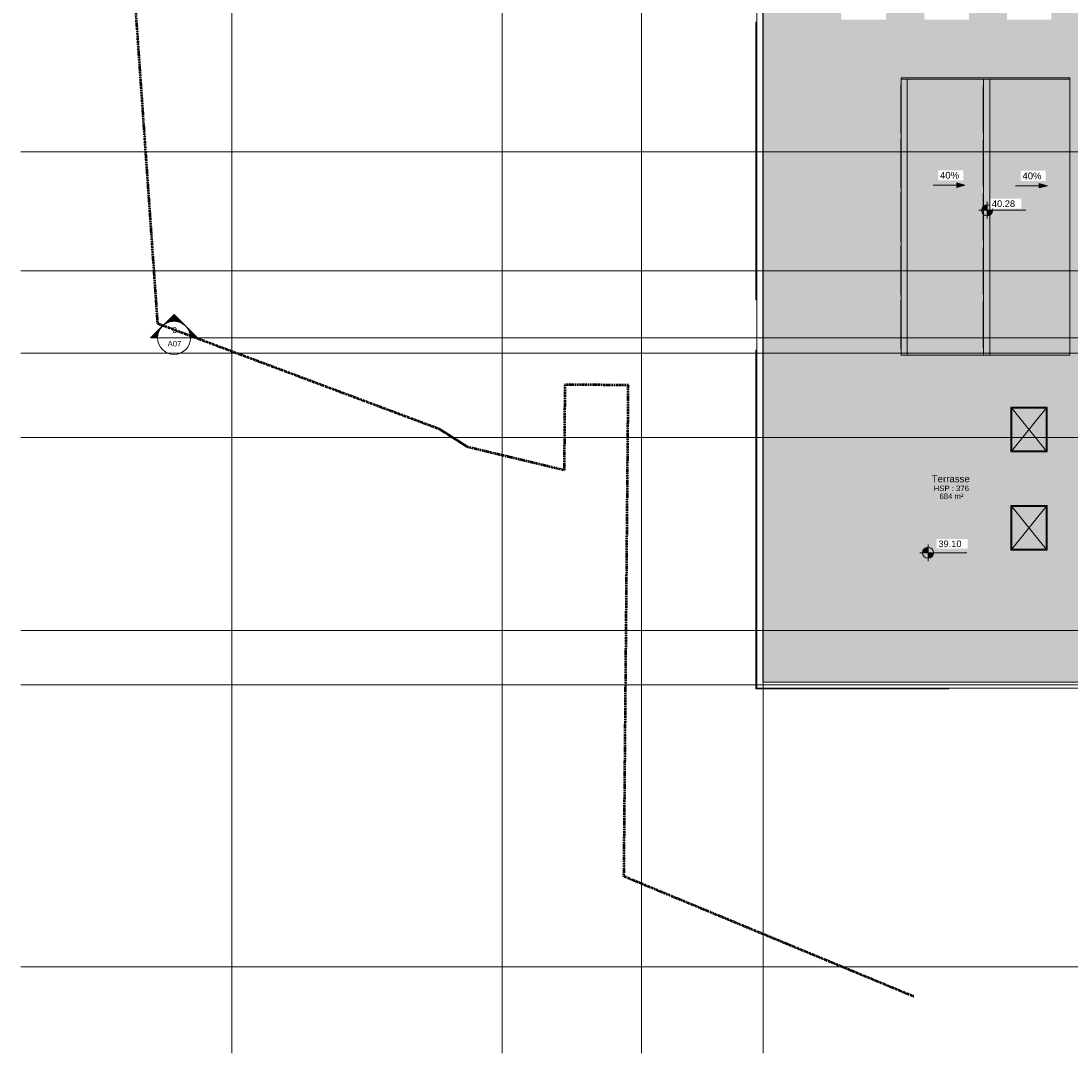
# Model space of a CAD drawing. Header units: millimetres. Extents: x -61176 to 31560, y -11428 to 53287.
# Tile 1 of 124: x -61176 to -23132, y -9487 to 27906. Entities that reach past the tile are written whole.
import ezdxf

# ---------------------------------------------------------------- set-up
doc = ezdxf.new("R2010")
doc.units = ezdxf.units.MM
doc.linetypes.add('Double tiret', pattern=[42.8625, 15.875, -4.7625, 6.35, -4.7625, 6.35, -4.7625])
doc.linetypes.add('Ligne de quadrillage', pattern=[22.225, 12.7, -3.175, 3.175, -3.175])
for name, color, linetype, lineweight in [('A-AREA-IDEN', 2, 'Continuous', 9), ('A-FLOR', 192, 'Continuous', 9), ('A-FLOR-PATT', 8, 'Continuous', 9), ('A-GENM', 13, 'Continuous', 9), ('A-GLAZ', 151, 'Continuous', 9), ('A-GLAZ-SILL', 1, 'Continuous', 9), ('A-WALL', 113, 'Continuous', 9), ('C-PROP-LINE', 91, 'Double tiret', 25), ('G-ANNO-DIMS', 111, 'Continuous', 9), ('G-ANNO-SYMB', 111, 'Continuous', 9), ('M-EQPM', 50, 'Continuous', 9), ('S-GRID', 1, 'Continuous', 9)]:
    doc.layers.add(name, color=color, linetype=linetype, lineweight=lineweight)
doc.styles.add('Arial_1', font='arial.ttf', dxfattribs={"height": 200})
doc.styles.add('Arial_2', font='arial.ttf', dxfattribs={"height": 240})
doc.styles.add('Arial_B', font='txt', dxfattribs={"height": 250})
doc.styles.add('Arial_B_1', font='txt', dxfattribs={"height": 247.619048})

# ---------------------------------------------------------------- blocks, each defined once
blk = doc.blocks.new('Famille 0 - Famille 150x120-1297039-Niveau 1')
at = {"layer": 'A-GENM'}
blk.add_hatch(color=256, dxfattribs=at).paths.add_polyline_path([(775, 625), (-775, 625), (-775, -625), (775, -625)])
for p, q in [((807, 657), (-808, 657)), ((-808, 657), (-808, -658)), ((775, 625), (-775, -625)), ((775, -625), (-775, 625)), ((775, 625), (-775, 625)), ((-775, 625), (-775, -625)), ((-775, 625), (775, 625)), ((-775, -625), (-775, 625)), ((775, -625), (775, 625)), ((775, 625), (775, -625)), ((807, -658), (807, 657)), ((80, 260), (80, 260)), ((80, 260), (80, 260)), ((-808, -658), (807, -658)), ((-775, -625), (775, -625)), ((775, -625), (-775, -625)), ((-696, -516), (-697, -517))]:
    blk.add_line(p, q, dxfattribs=at)
blk = doc.blocks.new('Fenêtre 2 Vantaux - 1750 x 75-1300509-Niveau 1')
at = {"layer": 'A-GLAZ'}
for p, q in [((-885, -108), (-885, -100)), ((885, -108), (-885, -108)), ((-845, -112), (-845, -108)), ((-844, -113), (-845, -112)), ((-845, -112), (0, -112)), ((-2, -113), (-844, -113)), ((0, -112), (-2, -113)), ((0, -112), (0, -108)), ((0, -108), (0, -112)), ((1, -113), (0, -112)), ((0, -112), (845, -112)), ((843, -113), (1, -113)), ((845, -112), (843, -113)), ((845, -108), (845, -112)), ((885, -100), (885, -108))]:
    blk.add_line(p, q, dxfattribs=at)
blk = doc.blocks.new('Accrotère R_1 - Accrotère R_1-1333940-Niveau 1')
at = {"layer": 'A-GENM'}
for p, q in [((-3953, -21206), (-3953, -34302)), ((-3736, -34519), (-3736, -21206)), ((-36354, -34519), (-3736, -34519)), ((-3953, -34302), (-36137, -34302))]:
    blk.add_line(p, q, dxfattribs=at)
blk = doc.blocks.new('Fenêtre type 1 - 1_9000 x 145cm-1522804-Niveau 1')
at = {"layer": 'A-GLAZ-SILL'}
for p, q in [((-725, -167), (-725, -166)), ((-725, -167), (-723, -167)), ((-723, -167), (-725, -167)), ((-723, -135), (-723, -152)), ((-723, -152), (-723, -166)), ((-723, -157), (695, -157)), ((-723, -166), (-723, -167)), ((723, -167), (723, -166)), ((723, -167), (725, -167)), ((725, -167), (723, -167)), ((725, -166), (725, -167))]:
    blk.add_line(p, q, dxfattribs=at)
blk = doc.blocks.new('Grille d_aération - Mur - Type A-1383108-Niveau 1')
at = {"layer": 'M-EQPM'}
for p, q in [((-440, 20), (-435, 25)), ((-440, 20), (690, 20)), ((-435, 25), (685, 25)), ((685, 25), (690, 20))]:
    blk.add_line(p, q, dxfattribs=at)
blk = doc.blocks.new('Family - ___-384955-Niveau 1')
at = {"layer": 'C-PROP-LINE', "color": 10, "lineweight": 50}
for p, q in [((7441, -28832), (3090, -39329)), ((-14709, -39171), (-14729, -41471)), ((3090, -39329), (-14709, -39171)), ((-14729, -41471), (-11630, -41498)), ((-11630, -41498), (-12471, -44999)), ((-12471, -44999), (-13116, -46011)), ((-13116, -46011), (-16935, -56220)), ((-16935, -56220), (-45166, -58193))]:
    blk.add_line(p, q, dxfattribs=at)
blk = doc.blocks.new('Coupe - Extrémité de la ligne de coupe - Pleine-1561-Niveau 1')
at = {"layer": 'G-ANNO-SYMB'}
h = blk.add_hatch(color=256, dxfattribs=at)
edge = h.paths.add_edge_path()
edge.add_line((-6, 8.49), (-6, 6))
edge.add_arc((-6, 0), 6, 90, 135)
edge.add_line((-10.24, 4.24), (-6, 8.49))
h = blk.add_hatch(color=256, dxfattribs=at)
edge = h.paths.add_edge_path()
edge.add_line((-6, 8.49), (-1.76, 4.24))
edge.add_arc((-6, 0), 6, 45, 90)
edge.add_line((-6, 6), (-6, 8.49))
h = blk.add_hatch(color=256, dxfattribs=at)
edge = h.paths.add_edge_path()
edge.add_line((-14.49, 0), (-10.24, 4.24))
edge.add_arc((-6, 0), 6, 135, 180)
edge.add_line((-12, 0), (-14.49, 0))
h = blk.add_hatch(color=256, dxfattribs=at)
edge = h.paths.add_edge_path()
edge.add_line((2.49, 0), (0, 0))
edge.add_arc((-6, 0), 6, 360, 405)
edge.add_line((-1.76, 4.24), (2.49, 0))
for p, q in [((-6, 8.49), (-14.49, 0)), ((-6, 8.49), (-10.24, 4.24)), ((-6, 8.49), (2.49, 0)), ((-6, 6), (-6, 8.49)), ((-6, 8.49), (-6, 6)), ((-1.76, 4.24), (-6, 8.49)), ((-10.24, 4.24), (-14.49, 0)), ((2.49, 0), (-1.76, 4.24)), ((-14.49, 0), (-12, 0)), ((0, 0), (2.49, 0)), ((-12, 0), (-14.49, 0)), ((0, 0), (2.49, 0))]:
    blk.add_line(p, q, dxfattribs=at)
for start, end in [(360, 180), (135, 180), (90, 135), (45, 90), (360, 45), (180, 360)]:
    blk.add_arc((-6, 0), 6, start, end, dxfattribs=at)
blk = doc.blocks.new('Cotes d_élévation - Cote d_élévation - Cible remplie-10655-Niveau 1')
at = {"layer": 'G-ANNO-DIMS'}
h = blk.add_hatch(color=256, dxfattribs=at)
edge = h.paths.add_edge_path()
edge.add_line((0, 0), (-2, 0))
edge.add_arc((0, 0), 2, 90, 180, ccw=False)
edge.add_line((0, 2), (0, 0))
h = blk.add_hatch(color=256, dxfattribs=at)
edge = h.paths.add_edge_path()
edge.add_line((0, 0), (2, 0))
edge.add_arc((0, 0), 2, 270, 360, ccw=False)
edge.add_line((0, -2), (0, 0))
for p, q in [((-3, 0), (14, 0)), ((0, -3), (0, 3))]:
    blk.add_line(p, q, dxfattribs=at)
blk.add_circle((0, 0), 2, dxfattribs=at)

msp = doc.modelspace()

# ---------------------------------------------------------------- hatches: boundary and pattern name
at = {"layer": 'A-FLOR-PATT'}
h = msp.add_hatch(color=10, dxfattribs=at)
h.paths.add_polyline_path([(-21209.331, 3952.809), (-21206.253, 3952.809), (-21206.253, 5596.58), (-21233.538, 5596.58), (-21234.257, 5598.01), (-21236.379, 5597.098), (-21237.753, 5597.86), (-21238.586, 5596.58), (-21240.459, 5598.58), (-21237.753, 5598.58), (-21237.126, 6744.58), (-21233.538, 6744.58), (-21233.538, 6746.58), (-21206.253, 6746.58), (-21206.253, 7096.58), (-21233.538, 7096.58), (-21234.257, 7098.01), (-21236.379, 7097.098), (-21237.753, 7097.86), (-21238.586, 7096.58), (-21240.459, 7098.58), (-21237.753, 7098.58), (-21237.126, 8244.58), (-21233.538, 8244.58), (-21233.538, 8246.58), (-21206.253, 8246.58), (-21206.253, 10096.58), (-21233.538, 10096.58), (-21234.257, 10098.01), (-21236.379, 10097.098), (-21237.753, 10097.86), (-21238.586, 10096.58), (-21240.459, 10098.58), (-21237.753, 10098.728), (-21237.126, 11244.58), (-21233.538, 11244.58), (-21233.538, 11246.58), (-21206.253, 11246.58), (-21206.253, 11596.58), (-21233.538, 11596.58), (-21234.257, 11598.01), (-21236.379, 11597.098), (-21237.753, 11597.86), (-21238.586, 11596.58), (-21240.459, 11598.58), (-21237.753, 11598.58), (-21237.126, 12744.58), (-21233.538, 12744.58), (-21233.538, 12746.58), (-21206.253, 12746.58), (-21206.253, 14596.58), (-21233.538, 14596.58), (-21234.257, 14598.01), (-21236.379, 14597.098), (-21237.753, 14597.86), (-21238.586, 14596.58), (-21240.459, 14598.58), (-21237.753, 14598.58), (-21237.126, 15744.58), (-21233.538, 15744.58), (-21233.538, 15746.58), (-21206.253, 15746.58), (-21206.253, 16096.58), (-21233.538, 16096.58), (-21234.257, 16098.01), (-21236.379, 16097.098), (-21237.753, 16097.86), (-21238.586, 16096.58), (-21240.459, 16098.58), (-21237.753, 16098.58), (-21237.126, 17244.58), (-21233.538, 17244.58), (-21233.538, 17246.58), (-21206.253, 17246.58), (-21206.253, 20596.58), (-21233.538, 20596.58), (-21234.257, 20598.01), (-21236.379, 20597.098), (-21237.753, 20597.86), (-21238.586, 20596.58), (-21240.459, 20598.58), (-21237.753, 20598.58), (-21237.126, 21744.58), (-21233.538, 21744.58), (-21233.538, 21746.58), (-21206.253, 21746.58), (-21206.253, 22096.58), (-21233.538, 22096.58), (-21234.257, 22098.01), (-21236.379, 22097.098), (-21237.753, 22097.86), (-21238.586, 22096.58), (-21240.459, 22098.58), (-21237.753, 22098.58), (-21237.126, 23244.58), (-21233.538, 23244.58), (-21233.538, 23246.58), (-21206.253, 23246.58), (-21206.253, 25843.989), (-18569.823, 25843.989), (-18569.823, 25871.274), (-18568.392, 25871.993), (-18569.304, 25874.115), (-18568.543, 25875.489), (-18569.823, 25876.322), (-18567.823, 25878.195), (-18567.823, 25875.489), (-17421.823, 25874.862), (-17421.823, 25871.274), (-17419.823, 25871.274), (-17419.823, 25843.989), (-17069.823, 25843.989), (-17069.823, 25871.274), (-17068.392, 25871.993), (-17069.304, 25874.115), (-17068.543, 25875.489), (-17069.823, 25876.322), (-17067.823, 25878.195), (-17067.823, 25875.489), (-15921.823, 25874.862), (-15921.823, 25871.274), (-15919.823, 25871.274), (-15919.823, 25843.989), (-12569.823, 25843.989), (-12569.823, 25871.274), (-12568.392, 25871.993), (-12569.304, 25874.115), (-12568.543, 25875.489), (-12569.823, 25876.322), (-12567.823, 25878.195), (-12567.823, 25875.489), (-11421.823, 25874.862), (-11421.823, 25871.274), (-11419.823, 25871.274), (-11419.823, 25843.989), (-11069.823, 25843.989), (-11069.823, 25871.274), (-11068.392, 25871.993), (-11069.304, 25874.115), (-11068.543, 25875.489), (-11069.823, 25876.322), (-11067.823, 25878.195), (-11067.823, 25875.489), (-9921.823, 25874.862), (-9921.823, 25871.274), (-9919.823, 25871.274), (-9919.823, 25843.989), (-8069.823, 25843.989), (-8069.823, 25871.274), (-8068.392, 25871.993), (-8069.304, 25874.115), (-8068.543, 25875.489), (-8069.823, 25876.322), (-8067.823, 25878.195), (-8067.823, 25875.489), (-6921.823, 25874.862), (-6921.823, 25871.274), (-6919.823, 25871.274), (-6919.823, 25843.989), (-6569.823, 25843.989), (-6569.823, 25871.274), (-6568.392, 25871.993), (-6569.304, 25874.115), (-6568.543, 25875.489), (-6569.823, 25876.322), (-6567.823, 25878.195), (-6567.823, 25875.489), (-5421.823, 25874.862), (-5421.823, 25871.274), (-5419.823, 25871.274), (-5419.823, 25843.989), (-3569.823, 25843.989), (-3569.823, 25871.274), (-3568.392, 25871.993), (-3569.304, 25874.115), (-3568.543, 25875.489), (-3569.823, 25876.322), (-3567.823, 25878.195), (-3567.823, 25875.489), (-2421.823, 25874.862), (-2421.823, 25871.274), (-2419.823, 25871.274), (-2419.823, 25843.989), (-2069.823, 25843.989), (-2069.823, 25871.274), (-2068.392, 25871.993), (-2069.304, 25874.115), (-2068.543, 25875.489), (-2069.823, 25876.322), (-2067.823, 25878.195), (-2067.823, 25875.489), (-921.823, 25874.862), (-921.823, 25871.274), (-919.823, 25871.274), (-919.823, 25843.989), (930.177, 25843.989), (930.177, 25871.274), (931.608, 25871.993), (930.696, 25874.115), (931.457, 25875.489), (930.177, 25876.322), (932.177, 25878.195), (932.177, 25875.489), (2078.177, 25874.862), (2078.177, 25871.274), (2080.177, 25871.274), (2080.177, 25843.989), (2430.177, 25843.989), (2430.177, 25871.274), (2431.608, 25871.993), (2430.696, 25874.115), (2431.457, 25875.489), (2430.177, 25876.322), (2432.177, 25878.195), (2432.177, 25875.489), (3578.177, 25874.862), (3578.177, 25871.274), (3580.177, 25871.274), (3580.177, 25843.989), (5430.177, 25843.989), (5430.177, 25871.274), (5431.608, 25871.993), (5430.696, 25874.115), (5431.457, 25875.489), (5430.177, 25876.322), (5432.177, 25878.195), (5432.177, 25875.489), (6578.177, 25874.862), (6578.177, 25871.274), (6580.177, 25871.274), (6580.177, 25843.989), (6930.177, 25843.989), (6930.177, 25871.274), (6931.608, 25871.993), (6930.696, 25874.115), (6931.457, 25875.489), (6930.177, 25876.322), (6932.177, 25878.195), (6932.177, 25875.489), (7615.818, 25875.489), (7615.818, 36137.128), (-34302.193, 36137.128), (-34302.193, 3952.809), (-21210.284, 3952.809)])
h.paths.add_polyline_path([(-21241.11, 5596.58), (-21243.634, 5598.58), (-21240.459, 5598.58)])
h.paths.add_polyline_path([(-21241.11, 7096.58), (-21243.634, 7098.58), (-21240.459, 7098.58)])
h.paths.add_polyline_path([(-25278.823, 8735.08), (-25311.323, 8735.08), (-25311.323, 10350.08), (-23996.323, 10350.08), (-23996.323, 8735.08), (-25205.803, 8735.08)])
h.paths.add_polyline_path([(-21241.11, 10096.58), (-21243.634, 10098.58), (-21240.459, 10098.58)])
h.paths.add_polyline_path([(-21241.11, 11596.58), (-21243.634, 11598.58), (-21240.459, 11598.58)])
h.paths.add_polyline_path([(-25220.311, 12294.051), (-25311.323, 12294.051), (-25311.323, 13909.051), (-23996.323, 13909.051), (-23996.323, 12294.051), (-24053.823, 12294.051)])
h.paths.add_polyline_path([(-21241.11, 14596.58), (-21243.634, 14598.58), (-21240.459, 14598.58)])
h.paths.add_polyline_path([(-26078.571, 15797.67), (-29288.571, 15797.67), (-29288.571, 16023.989), (-29296.571, 16023.989), (-29296.571, 16063.989), (-29300.119, 16063.989), (-29301.619, 16065.489), (-29301.619, 16907.489), (-29300.119, 16908.989), (-29301.619, 16910.489), (-29301.619, 17752.489), (-29300.119, 17753.989), (-29296.571, 17753.989), (-29296.571, 17793.989), (-29288.571, 17793.989), (-29288.571, 17973.989), (-29296.571, 17973.989), (-29296.571, 18013.989), (-29300.119, 18013.989), (-29301.619, 18015.489), (-29301.619, 18857.489), (-29300.119, 18858.989), (-29301.619, 18860.489), (-29301.619, 19702.489), (-29300.119, 19703.989), (-29296.571, 19703.989), (-29296.571, 19743.989), (-29288.571, 19743.989), (-29288.571, 19923.989), (-29296.571, 19923.989), (-29296.571, 19963.989), (-29300.119, 19963.989), (-29301.619, 19965.489), (-29301.619, 20807.489), (-29300.119, 20808.989), (-29301.619, 20810.489), (-29301.619, 21652.489), (-29300.119, 21653.989), (-29296.571, 21653.989), (-29296.571, 21693.989), (-29288.571, 21693.989), (-29288.571, 21873.989), (-29296.571, 21873.989), (-29296.571, 21913.989), (-29300.119, 21913.989), (-29301.619, 21915.489), (-29301.619, 22757.489), (-29300.119, 22758.989), (-29301.619, 22760.489), (-29301.619, 23602.489), (-29300.119, 23603.989), (-29296.571, 23603.989), (-29296.571, 23643.989), (-29288.571, 23643.989), (-29288.571, 23823.989), (-29296.571, 23823.989), (-29296.571, 23863.989), (-29300.119, 23863.989), (-29301.619, 23865.489), (-29301.619, 24707.489), (-29300.119, 24708.989), (-29301.619, 24710.489), (-29301.619, 25552.489), (-29300.119, 25553.989), (-29296.571, 25553.989), (-29296.571, 25593.989), (-29288.571, 25593.989), (-29288.571, 25843.989), (-23168.571, 25843.989), (-23168.571, 15797.67), (-23825.732, 15797.67)])
h.paths.add_polyline_path([(-21241.11, 16096.58), (-21243.634, 16098.58), (-21240.459, 16098.58)])
h.paths.add_polyline_path([(-21241.11, 20596.58), (-21243.634, 20598.58), (-21240.459, 20598.58)])
h.paths.add_polyline_path([(-21241.11, 22096.58), (-21243.634, 22098.58), (-21240.459, 22098.58)])
h.paths.add_polyline_path([(6932.177, 25878.195), (6930.177, 25878.846), (6932.177, 25881.37)])
h.paths.add_polyline_path([(5432.177, 25878.195), (5430.177, 25878.846), (5432.177, 25881.37)])
h.paths.add_polyline_path([(2432.177, 25878.195), (2430.177, 25878.846), (2432.177, 25881.37)])
h.paths.add_polyline_path([(932.177, 25878.195), (930.177, 25878.846), (932.177, 25881.37)])
h.paths.add_polyline_path([(-3567.823, 25878.195), (-3569.823, 25878.846), (-3567.823, 25881.37)])
h.paths.add_polyline_path([(-2067.823, 25878.195), (-2069.823, 25878.846), (-2067.823, 25881.37)])
h.paths.add_polyline_path([(-6567.823, 25878.195), (-6569.823, 25878.846), (-6567.823, 25881.37)])
h.paths.add_polyline_path([(-8067.823, 25878.195), (-8069.823, 25878.846), (-8067.823, 25881.37)])
h.paths.add_polyline_path([(-12567.823, 25878.195), (-12569.823, 25878.846), (-12567.823, 25881.37)])
h.paths.add_polyline_path([(-11067.823, 25878.195), (-11069.823, 25878.846), (-11067.823, 25881.37)])
h.paths.add_polyline_path([(-17067.823, 25878.195), (-17069.823, 25878.846), (-17067.823, 25881.37)])
h.paths.add_polyline_path([(-18567.823, 25878.195), (-18569.823, 25878.846), (-18567.823, 25881.37)])
h.paths.add_polyline_path([(3982.177, 27100.384), (-2292.823, 27100.384), (-2292.823, 29943.58), (3982.177, 29943.58), (3982.177, 28538.049)])
h.paths.add_polyline_path([(-10063.704, 27883.425), (-10365.323, 27883.425), (-10365.323, 29098.425), (-8850.323, 29098.425), (-8850.323, 27883.425), (-8882.823, 27883.425)])
h.paths.add_polyline_path([(-5845.323, 27883.425), (-7360.323, 27883.425), (-7360.323, 29098.425), (-5845.323, 29098.425), (-5845.323, 27915.925)])
h.paths.add_polyline_path([(-16415.323, 27953.425), (-16415.323, 29268.425), (-14800.323, 29268.425), (-14800.323, 27953.425), (-16382.823, 27953.425)])
h.paths.add_polyline_path([(-17800.323, 27953.425), (-19415.323, 27953.425), (-19415.323, 29268.425), (-17800.323, 29268.425), (-17800.323, 27960.925)])
h.paths.add_polyline_path([(-20852.823, 27953.425), (-22435.323, 27953.425), (-22435.323, 29268.425), (-20820.323, 29268.425), (-20820.323, 27953.425), (-20829.164, 27953.425)])
h.paths.add_polyline_path([(-25439.748, 27953.425), (-25455.323, 27953.425), (-25455.323, 29268.425), (-23840.323, 29268.425), (-23840.323, 27953.425), (-25422.823, 27953.425)])
h.paths.add_polyline_path([(-28412.823, 27953.425), (-28445.323, 27953.425), (-28445.323, 29268.425), (-26830.323, 29268.425), (-26830.323, 27953.425), (-26862.823, 27953.425)])
h.paths.add_polyline_path([(-31446.492, 27953.425), (-31455.323, 27953.425), (-31455.323, 29268.425), (-29840.323, 29268.425), (-29840.323, 27953.425), (-31440.173, 27953.425)])
h.paths.add_polyline_path([(5785.762, 29711.154), (5700.907, 29718.66), (5632.746, 29734.217), (5557.249, 29764.452), (5529.825, 29780.285), (5335.762, 29780.285), (5335.762, 29971.589), (5302.429, 30040.909), (5278.571, 30121.904), (5268.082, 30191.491), (5269.127, 30276.011), (5279.646, 30345.803), (5302.516, 30419.946), (5335.762, 30489.851), (5335.762, 30680.285), (5529.825, 30680.285), (5560.52, 30698.007), (5632.746, 30726.354), (5711.65, 30743.863), (5785.762, 30749.417), (5863.135, 30743.619), (5938.779, 30726.354), (6011.005, 30698.007), (6041.7, 30680.285), (6235.762, 30680.285), (6235.762, 30488.982), (6269.081, 30419.712), (6291.878, 30345.803), (6303.443, 30269.08), (6302.398, 30184.56), (6291.067, 30112.137), (6269.009, 30040.625), (6235.762, 29970.72), (6235.762, 29780.285), (6041.7, 29780.285), (6011.005, 29762.564), (5936.848, 29733.777), (5863.135, 29716.952), (5806.63, 29712.718)])
h.paths.add_polyline_path([(-12761.195, 30446.129), (-13047.522, 30446.129), (-13047.522, 30662.406), (-14414.352, 30662.406), (-14415.24, 30660.39), (-14419.643, 30654.675), (-14422.996, 30648.286), (-14435.047, 30634.684), (-14447.127, 30619.501), (-14451.783, 30615.793), (-14456.567, 30610.392), (-14471.523, 30600.069), (-14485.738, 30588.747), (-14492.293, 30585.733), (-14498.231, 30581.634), (-14515.223, 30575.19), (-14531.734, 30567.598), (-14538.821, 30566.24), (-14545.567, 30563.682), (-14567.627, 30560.721), (-14581.455, 30558.072), (-14591.77, 30558.072), (-14599.876, 30558.072), (-14613.863, 30559.77), (-14635.828, 30561.877), (-14638.917, 30562.812), (-14646.079, 30563.682), (-14663.071, 30570.126), (-14680.464, 30575.393), (-14686.669, 30579.075), (-14693.415, 30581.634), (-14708.371, 30591.957), (-14723.998, 30601.233), (-14729.141, 30606.294), (-14735.079, 30610.392), (-14747.13, 30623.995), (-14760.083, 30636.741), (-14763.865, 30642.886), (-14768.65, 30648.286), (-14784.314, 30676.104), (-14786.621, 30679.853), (-14788.823, 30686.724), (-14792.176, 30693.113), (-14796.811, 30711.649), (-14802.072, 30728.063), (-14802.565, 30735.262), (-14804.292, 30742.267), (-14804.292, 30760.44), (-14805.535, 30778.57), (-14804.292, 30785.677), (-14804.292, 30792.892), (-14799.943, 30810.537), (-14796.811, 30828.438), (-14793.903, 30835.041), (-14792.176, 30842.047), (-14783.731, 30858.138), (-14776.406, 30874.769), (-14772.003, 30880.485), (-14768.65, 30886.873), (-14756.599, 30900.476), (-14745.507, 30914.871), (-14739.863, 30919.366), (-14735.079, 30924.767), (-14720.123, 30935.09), (-14705.908, 30946.413), (-14699.353, 30949.427), (-14693.415, 30953.525), (-14676.423, 30959.97), (-14659.912, 30967.561), (-14652.825, 30968.919), (-14646.079, 30971.478), (-14624.019, 30974.438), (-14610.191, 30977.088), (-14599.876, 30977.088), (-14591.77, 30977.088), (-14577.783, 30975.389), (-14559.635, 30974.438), (-14552.729, 30972.347), (-14545.567, 30971.478), (-14528.575, 30965.033), (-14511.182, 30959.767), (-14504.977, 30956.084), (-14498.231, 30953.525), (-14483.275, 30943.202), (-14467.648, 30933.926), (-14462.505, 30928.866), (-14456.567, 30924.767), (-14444.516, 30911.164), (-14431.563, 30898.418), (-14427.781, 30892.274), (-14422.996, 30886.873), (-14409.395, 30862.406), (-13047.522, 30862.406), (-13047.522, 31036.129), (-12447.522, 31036.129), (-12447.522, 30842.406), (-11040.292, 30842.406), (-11034.406, 30855.769), (-11030.003, 30861.485), (-11026.65, 30867.873), (-11014.599, 30881.476), (-11003.507, 30895.871), (-10997.863, 30900.366), (-10993.079, 30905.767), (-10978.123, 30916.09), (-10963.908, 30927.413), (-10957.353, 30930.427), (-10951.415, 30934.525), (-10934.423, 30940.97), (-10917.912, 30948.561), (-10910.825, 30949.919), (-10904.079, 30952.478), (-10882.019, 30955.438), (-10868.191, 30958.088), (-10857.876, 30958.088), (-10849.77, 30958.088), (-10835.783, 30956.389), (-10817.635, 30955.438), (-10810.729, 30953.347), (-10803.567, 30952.478), (-10786.575, 30946.033), (-10769.182, 30940.767), (-10762.977, 30937.084), (-10756.231, 30934.525), (-10738.077, 30922.304), (-10725.648, 30914.926), (-10720.505, 30909.866), (-10714.567, 30905.767), (-10702.516, 30892.164), (-10689.563, 30879.418), (-10685.781, 30873.274), (-10680.996, 30867.873), (-10672.551, 30851.782), (-10663.024, 30836.306), (-10660.823, 30829.435), (-10657.47, 30823.047), (-10653.12, 30805.402), (-10647.574, 30788.096), (-10647.081, 30780.898), (-10645.354, 30773.892), (-10645.354, 30755.72), (-10644.111, 30737.589), (-10645.354, 30730.482), (-10645.354, 30723.267), (-10649.703, 30705.622), (-10652.835, 30687.721), (-10655.743, 30681.118), (-10657.47, 30674.113), (-10665.915, 30658.021), (-10673.24, 30641.39), (-10677.643, 30635.675), (-10680.996, 30629.286), (-10693.047, 30615.684), (-10704.139, 30601.288), (-10709.783, 30596.793), (-10714.567, 30591.392), (-10738.077, 30574.256), (-10743.738, 30569.747), (-10750.293, 30566.733), (-10758.227, 30561.877), (-10773.223, 30556.19), (-10789.734, 30548.598), (-10796.821, 30547.24), (-10803.567, 30544.682), (-10825.627, 30541.721), (-10839.455, 30539.072), (-10849.77, 30539.072), (-10857.876, 30539.072), (-10871.863, 30540.77), (-10890.011, 30541.721), (-10896.917, 30543.812), (-10904.079, 30544.682), (-10921.071, 30551.126), (-10938.464, 30556.393), (-10949.419, 30561.877), (-10951.415, 30562.634), (-10966.371, 30572.957), (-10981.998, 30582.233), (-10987.141, 30587.294), (-10993.079, 30591.392), (-11005.13, 30604.995), (-11018.083, 30617.741), (-11021.865, 30623.886), (-11026.65, 30629.286), (-11033.536, 30642.406), (-12447.522, 30642.406), (-12447.522, 30446.129)])
h.paths.add_polyline_path([(-11074.566, 31556.313), (-11979.054, 31556.313), (-11979.054, 32268.989), (-11074.566, 32268.989), (-11074.566, 32135.965)])
h.paths.add_polyline_path([(-31447.823, 32611.546), (-31455.323, 32611.546), (-31455.323, 33926.546), (-29840.323, 33926.546), (-29840.323, 32611.546), (-31422.823, 32611.546)])
h.paths.add_polyline_path([(-20827.823, 32611.546), (-22435.323, 32611.546), (-22435.323, 33926.546), (-20820.323, 33926.546), (-20820.323, 32611.546)])
h.paths.add_polyline_path([(-17807.823, 32611.546), (-19415.323, 32611.546), (-19415.323, 33926.546), (-17800.323, 33926.546), (-17800.323, 32611.546)])
h.paths.add_polyline_path([(-14807.501, 32611.546), (-16415.323, 32611.546), (-16415.323, 33926.546), (-14800.323, 33926.546), (-14800.323, 32611.546), (-14807.308, 32611.546)])
h.paths.add_polyline_path([(-28412.823, 32611.546), (-28445.323, 32611.546), (-28445.323, 33926.546), (-26830.323, 33926.546), (-26830.323, 32611.546), (-26862.823, 32611.546)])
h.paths.add_polyline_path([(-25422.823, 32611.546), (-25455.323, 32611.546), (-25455.323, 33926.546), (-23840.323, 33926.546), (-23840.323, 32611.546), (-23872.823, 32611.546)])
h.paths.add_polyline_path([(-8865.415, 32661.546), (-10365.323, 32661.546), (-10365.323, 33876.546), (-8850.323, 33876.546), (-8850.323, 32661.546), (-8865.135, 32661.546)])
h.paths.add_polyline_path([(-5852.807, 32661.546), (-7360.323, 32661.546), (-7360.323, 33876.546), (-5845.323, 33876.546), (-5845.323, 32661.546)])
h.paths.add_polyline_path([(-2875.284, 32661.546), (-4384.391, 32661.546), (-4384.391, 33876.546), (-2869.391, 33876.546), (-2869.391, 32661.546)])
h.paths.add_polyline_path([(6121.377, 32661.546), (4664.211, 32661.546), (4664.211, 33876.546), (6179.211, 33876.546), (6179.211, 32661.546), (6121.473, 32661.546)])
h.paths.add_polyline_path([(-1322.357, 32661.546), (-1354.857, 32661.546), (-1354.857, 33876.546), (160.143, 33876.546), (160.143, 32661.546), (127.643, 32661.546)])
h.paths.add_polyline_path([(3129.677, 32661.546), (1614.677, 32661.546), (1614.677, 33876.546), (3129.677, 33876.546), (3129.677, 32669.046)])
for points in [[(-29288.571, 15797.67), (-29068.571, 15797.67), (-29068.571, 25793.989), (-29288.571, 25793.989), (-29288.571, 15945.342)], [(-29068.571, 15797.67), (-26298.571, 15797.67), (-26298.571, 16023.989), (-26306.571, 16023.989), (-26306.571, 16063.989), (-26310.119, 16063.989), (-26311.619, 16065.489), (-26311.619, 16907.489), (-26310.119, 16908.989), (-26311.619, 16910.489), (-26311.619, 17752.489), (-26310.119, 17753.989), (-26306.571, 17753.989), (-26306.571, 17793.989), (-26298.571, 17793.989), (-26298.571, 17973.989), (-26306.571, 17973.989), (-26306.571, 18013.989), (-26310.119, 18013.989), (-26311.619, 18015.489), (-26311.619, 18857.489), (-26310.119, 18858.989), (-26311.619, 18860.489), (-26311.619, 19702.489), (-26310.119, 19703.989), (-26306.571, 19703.989), (-26306.571, 19743.989), (-26298.571, 19743.989), (-26298.571, 19923.989), (-26306.571, 19923.989), (-26306.571, 19963.989), (-26310.119, 19963.989), (-26311.619, 19965.489), (-26311.619, 20807.489), (-26310.119, 20808.989), (-26311.619, 20810.489), (-26311.619, 21652.489), (-26310.119, 21653.989), (-26306.571, 21653.989), (-26306.571, 21693.989), (-26298.571, 21693.989), (-26298.571, 21873.989), (-26306.571, 21873.989), (-26306.571, 21913.989), (-26310.119, 21913.989), (-26311.619, 21915.489), (-26311.619, 22757.489), (-26310.119, 22758.989), (-26311.619, 22760.489), (-26311.619, 23602.489), (-26310.119, 23603.989), (-26306.571, 23603.989), (-26306.571, 23643.989), (-26298.571, 23643.989), (-26298.571, 23823.989), (-26306.571, 23823.989), (-26306.571, 23863.989), (-26310.119, 23863.989), (-26311.619, 23865.489), (-26311.619, 24707.489), (-26310.119, 24708.989), (-26311.619, 24710.489), (-26311.619, 25552.489), (-26310.119, 25553.989), (-26306.571, 25553.989), (-26306.571, 25593.989), (-26298.571, 25593.989), (-26298.571, 25793.989), (-29068.571, 25793.989), (-29068.571, 15945.342)], [(-26248.651, 15797.67), (-26078.571, 15797.67), (-26078.571, 25793.989), (-26298.571, 25793.989), (-26298.571, 15797.67)], [(-23551.16, 15797.67), (-23168.571, 15797.67), (-23168.571, 25793.989), (-26078.571, 25793.989), (-26078.571, 15797.67)]]:
    msp.add_hatch(color=10, dxfattribs=at).paths.add_polyline_path(points)

# ---------------------------------------------------------------- linework, layer by layer
at = {"layer": 'A-FLOR'}
for p, q in [((-29288.571, 25843.989), (-23168.571, 25843.989)), ((-29288.571, 25843.989), (-29288.571, 15797.67)), ((-23168.571, 25793.989), (-29288.571, 25793.989)), ((-29068.571, 25793.989), (-29068.571, 15797.67)), ((-26298.571, 25793.989), (-26298.571, 15797.67)), ((-26078.571, 25793.989), (-26078.571, 15797.67)), ((-23168.571, 15797.67), (-23168.571, 25843.989)), ((-29288.571, 15797.67), (-23168.571, 15797.67))]:
    msp.add_line(p, q, dxfattribs=at)
at = {"layer": 'A-WALL'}
for p, q in [((-34549.054, 17802.67), (-34549.054, 27858.097)), ((-34519.054, 27858.097), (-34549.054, 27858.097)), ((-34549.054, 23892.938), (-34519.054, 23892.938)), ((-34549.054, 19481.899), (-34519.054, 19481.899)), ((-34549.054, 17802.67), (-34519.054, 17802.67)), ((-34549.054, 3705.948), (-34549.054, 15982.67)), ((-34549.054, 15982.67), (-34519.054, 15982.67)), ((-34549.054, 14405.58), (-34519.054, 14405.58)), ((-34549.054, 9807.67), (-34519.054, 9807.67)), ((-34549.054, 8387.58), (-34519.054, 8387.58)), ((-34549.054, 5710.156), (-34519.054, 5710.156)), ((-34549.054, 4579.586), (-34519.054, 4579.586)), ((-27561.928, 3705.948), (-34549.054, 3705.948)), ((-27561.928, 3705.948), (-27561.928, 3735.948))]:
    msp.add_line(p, q, dxfattribs=at)
at = {"layer": 'G-ANNO-DIMS'}
for p, q in [((-28129.342, 21959.219), (-26973.392, 21959.219)), ((-27273.392, 21878.834), (-26973.392, 21959.219)), ((-25148.803, 21936.553), (-23981.52, 21936.553)), ((-24281.52, 21856.169), (-23981.52, 21936.553))]:
    msp.add_line(p, q, dxfattribs=at)
at = {"layer": 'G-ANNO-SYMB'}
for p, q in [((-56230.462, 16424.597), (-55030.462, 16424.597)), ((-55030.462, 16424.597), (27280.722, 16424.597))]:
    msp.add_line(p, q, dxfattribs=at)
at = {"layer": 'S-GRID', "linetype": 'Ligne de quadrillage', "lineweight": 18}
for p, q in [((-53540.491, -9486.555), (-53540.491, 51986.924)), ((-43740.491, -9486.555), (-43740.491, 51986.924)), ((-38690.491, -9486.555), (-38690.491, 51986.924)), ((-34290.491, -9486.555), (-34290.491, 51986.924)), ((-61176.497, 23169.164), (30259.658, 23169.164)), ((-61176.497, 18858.989), (30259.658, 18858.989)), ((-61176.497, 15865.239), (30259.658, 15865.239)), ((-61176.497, 12811.551), (30259.658, 12811.551)), ((-61176.497, 5818.989), (30259.658, 5818.989)), ((-61176.497, 3848.989), (30259.658, 3848.989)), ((-61176.497, -6364.063), (30259.658, -6364.063))]:
    msp.add_line(p, q, dxfattribs=at)

# ---------------------------------------------------------------- block references
at = {"layer": 'A-GENM', "rotation": 270.0000000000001}
for name, p in [('Accrotère R_1 - Accrotère R_1-1333940-Niveau 1', (0, 0)), ('Famille 0 - Famille 150x120-1297039-Niveau 1', (-24653.823, 13101.551)), ('Famille 0 - Famille 150x120-1297039-Niveau 1', (-24653.823, 9542.58))]:
    msp.add_blockref(name, p, dxfattribs=at)
at = {"layer": 'A-GLAZ'}
for name, p, rotation in [('Fenêtre 2 Vantaux - 1750 x 75-1300509-Niveau 1', (-29188.571, 24708.989), 269.9999999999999), ('Fenêtre 2 Vantaux - 1750 x 75-1300509-Niveau 1', (-26198.571, 24708.989), 269.9999999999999), ('Fenêtre 2 Vantaux - 1750 x 75-1300509-Niveau 1', (-29188.571, 22758.989), 269.9999999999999), ('Fenêtre 2 Vantaux - 1750 x 75-1300509-Niveau 1', (-26198.571, 22758.989), 269.9999999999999), ('Fenêtre 2 Vantaux - 1750 x 75-1300509-Niveau 1', (-29188.571, 20808.989), 269.9999999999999), ('Fenêtre 2 Vantaux - 1750 x 75-1300509-Niveau 1', (-26198.571, 20808.989), 269.9999999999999), ('Fenêtre 2 Vantaux - 1750 x 75-1300509-Niveau 1', (-29188.571, 18858.989), 269.9999999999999), ('Fenêtre 2 Vantaux - 1750 x 75-1300509-Niveau 1', (-26198.571, 18858.989), 269.9999999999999), ('Fenêtre 2 Vantaux - 1750 x 75-1300509-Niveau 1', (-29188.571, 16908.989), 269.9999999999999), ('Fenêtre 2 Vantaux - 1750 x 75-1300509-Niveau 1', (-26198.571, 16908.989), 269.9999999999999), ('Fenêtre type 1 - 1_9000 x 145cm-1522804-Niveau 1', (-34384.054, 9082.67), 269.9999999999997)]:
    msp.add_blockref(name, p, dxfattribs=dict(at, rotation=rotation))
at = {"layer": 'C-PROP-LINE', "color": 10, "lineweight": 50, "rotation": 270.0000000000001}
msp.add_blockref('Family - ___-384955-Niveau 1', (0, 0), dxfattribs=at)
at = {"layer": 'G-ANNO-DIMS', "xscale": 99.99999999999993, "yscale": 99.99999999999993, "zscale": 99.99999999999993}
for p in [(-26169.031, 21048.505), (-28310.981, 8638.429)]:
    msp.add_blockref('Cotes d_élévation - Cote d_élévation - Cible remplie-10655-Niveau 1', p, dxfattribs=at)
at = {"layer": 'G-ANNO-SYMB', "xscale": 99.99999999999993, "yscale": 99.99999999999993, "zscale": 99.99999999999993}
msp.add_blockref('Coupe - Extrémité de la ligne de coupe - Pleine-1561-Niveau 1', (-55030.462, 16424.597), dxfattribs=at)
at = {"layer": 'M-EQPM', "rotation": 90.0000000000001}
msp.add_blockref('Grille d_aération - Mur - Type A-1383108-Niveau 1', (-34529.054, 5019.871), dxfattribs=at)

# ---------------------------------------------------------------- texts
at = {"layer": 'A-AREA-IDEN', "attachment_point": 1}
for s, insert, char_height, width, style in [('Terrasse', (-28177.885, 11442.158), 250, 1755.69562, 'Arial_B'), ('HSP : 376', (-28103.476, 11073.016), 200, 1579.32437, 'Arial_1'), ('684 m²', (-27896.885, 10784.244), 200, 1074.26125, 'Arial_1')]:
    msp.add_mtext(s, dxfattribs=dict(at, insert=insert, char_height=char_height, width=width, style=style))
at = {"layer": 'G-ANNO-SYMB', "char_height": 200, "attachment_point": 1, "style": 'Arial_1'}
for s, insert, width in [('2', (-55688.22, 16813.515), 192.405), ('A07', (-55863.72, 16314.616), 617.29937)]:
    msp.add_mtext(s, dxfattribs=dict(at, insert=insert, width=width))

# ---------------------------------------------------------------- next in the draw order: texts
at = {"layer": 'G-ANNO-DIMS', "attachment_point": 1, "line_spacing_factor": 0.941778, "bg_fill": 3, "box_fill_scale": 1.25, "bg_fill_color": 256, "bg_fill_true_color": 13158600, "bg_fill_transparency": 0}
for s, insert, char_height, width, style in [('40%', (-27878.253, 22438.459), 247.619, 784.52699, 'Arial_B_1'), ('40%', (-24892.048, 22415.793), 247.619, 784.52699, 'Arial_B_1'), ('40.28', (-25997.579, 21405.465), 240, 1004.89974, 'Arial_2'), ('39.10', (-27936.841, 9081.957), 240, 1004.89974, 'Arial_2')]:
    msp.add_mtext(s, dxfattribs=dict(at, insert=insert, char_height=char_height, width=width, style=style))

# ---------------------------------------------------------------- next in the draw order: hatches: boundary and pattern name
at = {"layer": 'G-ANNO-DIMS'}
for points in [[(-26973.392, 21959.219), (-27273.392, 22039.604), (-27273.392, 21878.834)], [(-23981.52, 21936.553), (-24281.52, 22016.938), (-24281.52, 21856.169)]]:
    msp.add_hatch(color=256, dxfattribs=at).paths.add_polyline_path(points)

# ---------------------------------------------------------------- next in the draw order: linework, layer by layer
for p, q in [((-26973.392, 21959.219), (-27273.392, 22039.604)), ((-27273.392, 22039.604), (-27273.392, 21878.834)), ((-23981.52, 21936.553), (-24281.52, 22016.938)), ((-24281.52, 22016.938), (-24281.52, 21856.169))]:
    msp.add_line(p, q, dxfattribs=at)

doc.saveas('drawing.dxf')
